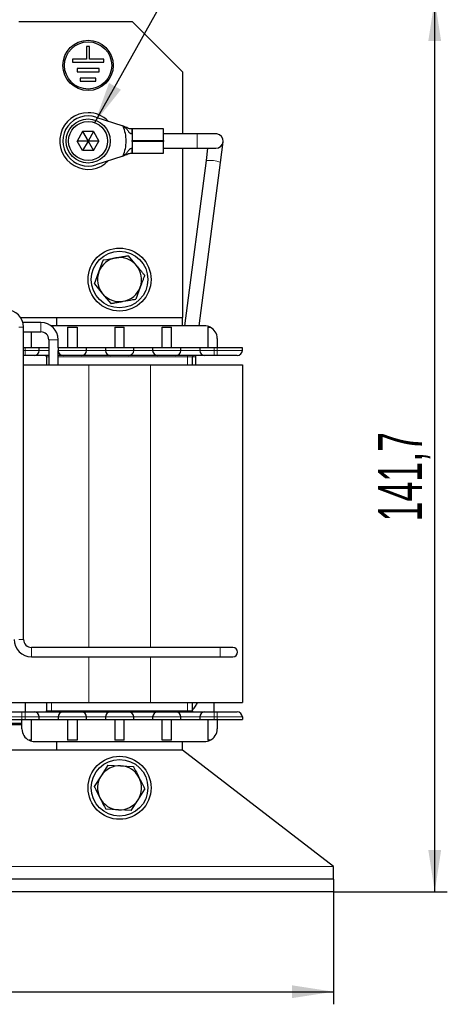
# Model space of a CAD drawing. Header units: millimetres. Extents: x 5 to 418, y 2 to 292.
# Tile 14 of 43: x 118 to 152, y 171 to 249. Entities that reach past the tile are written whole.
import ezdxf

# ---------------------------------------------------------------- set-up
doc = ezdxf.new("R2010")
doc.units = ezdxf.units.MM
doc.layers.add('SLD-0', color=7, linetype='Continuous')
doc.styles.add('SLDTEXTSTYLE0', font='TXT', dxfattribs={"width": 0.605})
doc.dimstyles.new('SLDDIMSTYLE0', dxfattribs={"dimtxt": 3.5, "dimasz": 3.302, "dimexe": 0, "dimexo": 0.0625, "dimgap": 0.875, "dimtad": 1, "dimlfac": 2, "dimrnd": 1e-09, "dimzin": 12, "dimdsep": 46, "dimtxsty": 'SLDTEXTSTYLE0', "dimsah": 1, "dimcen": 0.09, "dimadec": 0, "dimazin": 3, "dimtfac": 1, "dimtofl": 0, "dimtmove": 0, "dimatfit": 3, "dimfxl": 1, "dimfrac": 2, "dimtolj": 1, "dimtzin": 12, "dimarcsym": 0})
doc.dimstyles.new('SLDDIMSTYLE1', dxfattribs={"dimtxt": 0.18, "dimasz": 3.302, "dimexe": 0, "dimexo": 0.0625, "dimgap": 0, "dimtad": 0, "dimtih": 1, "dimtoh": 1, "dimdec": 0, "dimrnd": 1e-09, "dimzin": 0, "dimdsep": 46, "dimtxsty": 'Standard', "dimsah": 1, "dimcen": 0.09, "dimadec": 0, "dimazin": 0, "dimtfac": 3.302, "dimtdec": 0, "dimtofl": 0, "dimtmove": 0, "dimatfit": 3, "dimfxl": 1, "dimfrac": 2, "dimtolj": 1, "dimtzin": 0, "dimarcsym": 0})

# ---------------------------------------------------------------- blocks, each defined once
blk = doc.blocks.new('_D')
at = {"layer": 'SLD-0'}
for p, q in [((69.122, 180.17), (69.122, 171.233)), ((143.122, 180.17), (143.122, 171.233)), ((69.122, 172.233), (143.122, 172.233))]:
    blk.add_line(p, q, dxfattribs=at)
for points in [[(69.122, 172.233), (72.424, 171.725), (72.424, 172.741)], [(143.122, 172.233), (139.82, 172.741), (139.82, 171.725)]]:
    blk.add_solid(points, dxfattribs=at)
at = {"layer": 'SLD-0', "insert": (102.112, 176.745), "char_height": 3.5, "attachment_point": 1, "style": 'SLDTEXTSTYLE0'}
blk.add_mtext('148', dxfattribs=at)
blk = doc.blocks.new('_D_1')
at = {"layer": 'SLD-0', "color": 7}
for p, q in [((116.747, 251.02), (152.149, 251.02)), ((151.149, 180.17), (151.149, 251.02)), ((143.122, 180.17), (152.149, 180.17))]:
    blk.add_line(p, q, dxfattribs=at)
for points in [[(151.149, 251.02), (150.641, 247.718), (151.657, 247.718)], [(151.149, 180.17), (151.657, 183.472), (150.641, 183.472)]]:
    blk.add_solid(points, dxfattribs=at)
at = {"layer": 'SLD-0', "color": 7, "insert": (146.637, 209.579), "char_height": 3.5, "attachment_point": 1, "rotation": 90, "style": 'SLDTEXTSTYLE0'}
blk.add_mtext('141,7', dxfattribs=at)

msp = doc.modelspace()

# ---------------------------------------------------------------- linework, layer by layer
at = {"color": 7, "linetype": 'Continuous', "lineweight": 25}
for p, q in [((118.1224, 249.2697), (127.1224, 249.2697)), ((131.1224, 245.2697), (127.1224, 249.2697)), ((123.4974, 247.2697), (123.4974, 246.2697)), ((123.7474, 247.2697), (123.4974, 247.2697)), ((123.7474, 246.2697), (123.7474, 247.2697)), ((123.4974, 246.2697), (122.3724, 246.2697)), ((122.3724, 246.2697), (122.3724, 246.0197)), ((124.8724, 246.2697), (123.7474, 246.2697)), ((124.8724, 246.0197), (124.8724, 246.2697)), ((122.3724, 246.0197), (124.8724, 246.0197)), ((124.4974, 245.5197), (122.7474, 245.5197)), ((122.7474, 245.5197), (122.7474, 245.2697)), ((124.4974, 245.2697), (124.4974, 245.5197)), ((122.7474, 245.2697), (124.4974, 245.2697)), ((124.2474, 244.7697), (122.9974, 244.7697)), ((122.9974, 244.7697), (122.9974, 244.5197)), ((124.2474, 244.5197), (124.2474, 244.7697)), ((131.1224, 245.2697), (131.1224, 240.3446)), ((122.9974, 244.5197), (124.2474, 244.5197)), ((124.2498, 241.6687), (126.373, 240.9672)), ((123.1899, 240.52), (122.7563, 239.7702)), ((124.0559, 240.5194), (123.1899, 240.52)), ((123.1899, 240.52), (123.6224, 239.7697)), ((124.0559, 240.5194), (123.6224, 239.7697)), ((124.0559, 240.5194), (124.4884, 239.7691)), ((127.1097, 240.3422), (127.0864, 240.3407)), ((129.6224, 240.7447), (127.1224, 240.7447)), ((127.1224, 240.7447), (127.1224, 239.8071)), ((129.6224, 239.8071), (129.6224, 240.7447)), ((132.2724, 240.3446), (129.6224, 240.3446)), ((133.7724, 240.3446), (132.2724, 240.3446)), ((133.8506, 240.3393), (133.7724, 240.3446)), ((123.1888, 239.02), (122.7563, 239.7702)), ((123.6224, 239.7697), (122.7563, 239.7702)), ((123.6224, 239.7697), (123.1888, 239.02)), ((123.6224, 239.7697), (124.0549, 239.0194)), ((124.4884, 239.7691), (123.6224, 239.7697)), ((124.0549, 239.0194), (124.4884, 239.7691)), ((127.1224, 239.8071), (129.6224, 239.8071)), ((127.1224, 239.7322), (127.1224, 239.8071)), ((129.6224, 239.7322), (127.1224, 239.7322)), ((127.1224, 239.7322), (127.1224, 238.7947)), ((129.6224, 239.8071), (129.6224, 239.7322)), ((129.6224, 238.7947), (129.6224, 239.7322)), ((129.6224, 239.1946), (132.2724, 239.1946)), ((131.1224, 239.1946), (131.1224, 225.7697)), ((132.2724, 239.1946), (133.7724, 239.1946)), ((133.1173, 239.1946), (132.9885, 238.2101)), ((134.1288, 238.061), (134.3425, 239.6951)), ((124.0549, 239.0194), (123.1888, 239.02)), ((126.373, 238.5721), (124.2498, 237.8706)), ((127.1124, 238.7989), (127.0898, 238.802)), ((127.1224, 238.7947), (129.6224, 238.7947)), ((132.9885, 238.2101), (131.2735, 225.0947)), ((132.4333, 225.0947), (134.1288, 238.061)), ((127.4666, 229.8901), (126.8197, 230.6662)), ((124.4799, 229.3736), (124.8285, 230.3219)), ((124.1312, 228.4253), (124.4799, 229.3736)), ((124.1312, 228.4253), (124.7781, 227.6492)), ((124.7781, 227.6492), (125.425, 226.8731)), ((127.7649, 228.1657), (127.4162, 227.2174)), ((118.2581, 225.7697), (131.1224, 225.7697)), ((119.8724, 225.3697), (118.4452, 225.3697)), ((121.1224, 225.7697), (121.1224, 225.0947)), ((131.1224, 225.0947), (131.1224, 225.7697)), ((118.4974, 200.1947), (118.4974, 224.9947)), ((118.4974, 224.6197), (119.8724, 224.6197)), ((119.1224, 223.3447), (119.1224, 224.6197)), ((132.8724, 225.0947), (120.6974, 225.0947)), ((121.9974, 224.9947), (121.9974, 223.3447)), ((121.9974, 224.9947), (122.7474, 224.9947)), ((122.7474, 224.9947), (122.7474, 223.3447)), ((125.7474, 224.9947), (125.7474, 223.3447)), ((125.7474, 224.9947), (126.4974, 224.9947)), ((126.4974, 223.3447), (126.4974, 224.9947)), ((129.4974, 223.3447), (129.4974, 224.9947)), ((129.4974, 224.9947), (130.2474, 224.9947)), ((130.2474, 223.3447), (130.2474, 224.9947)), ((133.1224, 224.9947), (133.3083, 224.9947)), ((133.1224, 224.9947), (133.1224, 223.3447)), ((120.4974, 223.9947), (120.4974, 221.9947)), ((121.2474, 223.3447), (121.2474, 223.9947)), ((133.8724, 224.0947), (133.8724, 223.3447)), ((118.6224, 223.3447), (118.4974, 223.3447)), ((119.7474, 223.3447), (118.6224, 223.3447)), ((119.7474, 223.1447), (119.7474, 223.3447)), ((120.4974, 223.3447), (119.7474, 223.3447)), ((121.2474, 223.3447), (121.2474, 223.1447)), ((123.4974, 223.3447), (121.2474, 223.3447)), ((121.2474, 221.9947), (121.2474, 223.1447)), ((123.4974, 223.1447), (123.4974, 223.3447)), ((124.9974, 223.3447), (123.4974, 223.3447)), ((124.9974, 223.3447), (124.9974, 223.1447)), ((127.2474, 223.3447), (124.9974, 223.3447)), ((127.2474, 223.1447), (127.2474, 223.3447)), ((128.7474, 223.3447), (127.2474, 223.3447)), ((128.7474, 223.3447), (128.7474, 223.1447)), ((130.9974, 223.3447), (128.7474, 223.3447)), ((130.9974, 223.1447), (130.9974, 223.3447)), ((132.4974, 223.3447), (130.9974, 223.3447)), ((132.4974, 223.3447), (132.4974, 223.1447)), ((133.6224, 223.3447), (132.4974, 223.3447)), ((133.8724, 223.3447), (133.6224, 223.3447)), ((135.8724, 223.3447), (133.8724, 223.3447)), ((135.8724, 223.1447), (135.8724, 223.3447)), ((118.6224, 222.7447), (118.4974, 222.7447)), ((120.3224, 222.6447), (120.3224, 221.9947)), ((131.9224, 221.9947), (131.9224, 222.6447)), ((132.1724, 222.6461), (132.1751, 222.7447)), ((132.1724, 221.9947), (132.1724, 222.6461)), ((133.8724, 222.7447), (133.6224, 222.7447)), ((118.4974, 221.9947), (123.6724, 221.9947)), ((123.6724, 221.9947), (128.5724, 221.9947)), ((128.5724, 221.9947), (135.8724, 221.9947)), ((135.8724, 221.9947), (135.8724, 195.1947)), ((134.1224, 199.5697), (119.1224, 199.5697)), ((135.1224, 199.5697), (134.1224, 199.5697)), ((119.1224, 198.8197), (134.1224, 198.8197)), ((134.1224, 198.8197), (135.1224, 198.8197)), ((116.3724, 195.1947), (123.6724, 195.1947)), ((118.6224, 195.1947), (118.6224, 194.4447)), ((120.3224, 195.1947), (120.3224, 194.5447)), ((123.6724, 195.1947), (128.5724, 195.1947)), ((128.5724, 195.1947), (135.8724, 195.1947)), ((131.9224, 194.5447), (131.9224, 195.1947)), ((133.6224, 194.4447), (133.6224, 195.1947)), ((118.3724, 194.4447), (118.6224, 194.4447)), ((119.7474, 193.8447), (119.7474, 194.0447)), ((121.2474, 194.0447), (121.2474, 193.8447)), ((123.4974, 193.8447), (123.4974, 194.0447)), ((124.9974, 194.0447), (124.9974, 193.8447)), ((127.2474, 193.8447), (127.2474, 194.0447)), ((128.7474, 194.0447), (128.7474, 193.8447)), ((130.9974, 193.8447), (130.9974, 194.0447)), ((132.4974, 194.0447), (132.4974, 193.8447)), ((133.6224, 194.4447), (133.8724, 194.4447)), ((135.8724, 194.0447), (135.8724, 193.8447)), ((118.3724, 193.5197), (113.8724, 193.5197)), ((118.3724, 193.4197), (113.8724, 193.4197)), ((116.3724, 193.8447), (118.3724, 193.8447)), ((118.3724, 193.8447), (118.6224, 193.8447)), ((118.3724, 193.0947), (118.3724, 193.8447)), ((118.6224, 193.8447), (119.7474, 193.8447)), ((119.1224, 192.1947), (119.1224, 193.8447)), ((119.7474, 193.8447), (121.2474, 193.8447)), ((121.2474, 193.8447), (123.4974, 193.8447)), ((121.9974, 193.8447), (121.9974, 192.1947)), ((122.7474, 193.8447), (122.7474, 192.1947)), ((123.4974, 193.8447), (124.9974, 193.8447)), ((124.9974, 193.8447), (127.2474, 193.8447)), ((125.7474, 193.8447), (125.7474, 192.1947)), ((126.4974, 192.1947), (126.4974, 193.8447)), ((127.2474, 193.8447), (128.7474, 193.8447)), ((128.7474, 193.8447), (130.9974, 193.8447)), ((129.4974, 192.1947), (129.4974, 193.8447)), ((130.2474, 192.1947), (130.2474, 193.8447)), ((130.9974, 193.8447), (132.4974, 193.8447)), ((132.4974, 193.8447), (133.6224, 193.8447)), ((133.1224, 193.8447), (133.1224, 192.1947)), ((133.6224, 193.8447), (133.8724, 193.8447)), ((133.8724, 193.8447), (135.8724, 193.8447)), ((133.8724, 193.8447), (133.8724, 193.0947)), ((119.1224, 192.1947), (118.9365, 192.1947)), ((119.3724, 192.0947), (132.8724, 192.0947)), ((121.1224, 192.0947), (121.1224, 191.4197)), ((122.7474, 192.1947), (121.9974, 192.1947)), ((126.4974, 192.1947), (125.7474, 192.1947)), ((130.2474, 192.1947), (129.4974, 192.1947)), ((131.1224, 191.4197), (131.1224, 192.0947)), ((133.3083, 192.1947), (133.1224, 192.1947)), ((131.1224, 191.4197), (81.1224, 191.4197)), ((143.1224, 182.1697), (131.1224, 191.4197)), ((125.1979, 190.2165), (124.6509, 189.367)), ((125.1979, 190.2165), (126.2071, 190.1676)), ((126.2071, 190.1676), (127.2163, 190.1187)), ((124.6509, 189.367), (124.104, 188.5175)), ((127.5938, 187.4723), (128.1407, 188.3218)), ((127.0468, 186.6228), (127.5938, 187.4723)), ((126.0377, 186.6717), (125.0285, 186.7206)), ((127.0468, 186.6228), (126.0377, 186.6717)), ((143.1224, 181.1697), (143.1224, 182.1697)), ((143.1224, 181.1697), (69.1224, 181.1697)), ((143.1224, 181.1697), (143.1224, 180.1697)), ((143.1224, 180.1697), (69.1224, 180.1697))]:
    msp.add_line(p, q, dxfattribs=at)
at = {"color": 7, "linetype": 'Continuous', "lineweight": 18}
for p, q in [((127.0864, 240.3407), (127.0898, 240.7373)), ((127.1124, 240.3415), (127.1097, 240.3422)), ((132.2724, 240.3393), (132.2724, 240.3446)), ((132.2724, 239.1946), (132.2724, 240.3393)), ((127.0898, 238.802), (127.0864, 239.1986)), ((119.8724, 224.9947), (119.8724, 225.3697)), ((118.1224, 224.9947), (118.4974, 224.9947)), ((119.8724, 224.6197), (119.8724, 224.9947)), ((120.4974, 223.9947), (120.8724, 223.9947)), ((120.8724, 223.9947), (121.2474, 223.9947)), ((118.6224, 223.1447), (118.4974, 223.1447)), ((118.6224, 223.1447), (118.6224, 223.3447)), ((119.7474, 223.1447), (118.6224, 223.1447)), ((118.6224, 222.7447), (118.6224, 223.1447)), ((120.4974, 223.1447), (119.7474, 223.1447)), ((123.4974, 223.1447), (121.2474, 223.1447)), ((124.9974, 223.1447), (123.4974, 223.1447)), ((127.2474, 223.1447), (124.9974, 223.1447)), ((128.7474, 223.1447), (127.2474, 223.1447)), ((130.9974, 223.1447), (128.7474, 223.1447)), ((132.4974, 223.1447), (130.9974, 223.1447)), ((133.6224, 223.1447), (132.4974, 223.1447)), ((133.6224, 223.1447), (133.6224, 223.3447)), ((133.6224, 222.7447), (133.6224, 223.1447)), ((133.8724, 223.1447), (133.6224, 223.1447)), ((133.8724, 223.1447), (133.8724, 223.3447)), ((133.8724, 222.7447), (133.8724, 223.1447)), ((135.8724, 223.1447), (133.8724, 223.1447)), ((120.4974, 222.6447), (120.3224, 222.6447)), ((121.2474, 222.6447), (131.5224, 222.6447)), ((131.5224, 222.6447), (131.5224, 222.7447)), ((131.9224, 222.6447), (131.5224, 222.6447)), ((131.5224, 222.6447), (131.5224, 221.9947)), ((131.9224, 222.6461), (132.1724, 222.6461)), ((123.6724, 221.9947), (123.6724, 199.5697)), ((128.5724, 221.9947), (128.5724, 199.5697)), ((118.1224, 200.1947), (118.4974, 200.1947)), ((119.1224, 199.1947), (119.1224, 199.5697)), ((134.1224, 199.1947), (134.1224, 199.5697)), ((119.1224, 198.8197), (119.1224, 199.1947)), ((123.6724, 198.8197), (123.6724, 195.1947)), ((128.5724, 198.8197), (128.5724, 195.1947)), ((134.1224, 198.8197), (134.1224, 199.1947)), ((120.7224, 194.5447), (120.7224, 195.1947)), ((131.5224, 195.1947), (131.5224, 194.5447)), ((116.3724, 194.0447), (118.3724, 194.0447)), ((118.3724, 194.4447), (118.3724, 194.0447)), ((118.3724, 194.0447), (118.6224, 194.0447)), ((118.3724, 194.0447), (118.3724, 193.8447)), ((118.6224, 194.4447), (118.6224, 194.0447)), ((118.6224, 194.0447), (119.7474, 194.0447)), ((118.6224, 194.0447), (118.6224, 193.8447)), ((119.7474, 194.0447), (121.2474, 194.0447)), ((120.3224, 194.5447), (120.7224, 194.5447)), ((131.5224, 194.5447), (120.7224, 194.5447)), ((120.7224, 194.4447), (120.7224, 194.5447)), ((121.2474, 194.0447), (123.4974, 194.0447)), ((123.4974, 194.0447), (124.9974, 194.0447)), ((124.9974, 194.0447), (127.2474, 194.0447)), ((127.2474, 194.0447), (128.7474, 194.0447)), ((128.7474, 194.0447), (130.9974, 194.0447)), ((130.9974, 194.0447), (132.4974, 194.0447)), ((131.5224, 194.5447), (131.5224, 194.4447)), ((131.5224, 194.5447), (131.9224, 194.5447)), ((132.4974, 194.0447), (133.6224, 194.0447)), ((133.6224, 194.4447), (133.6224, 194.0447)), ((133.6224, 194.0447), (133.8724, 194.0447)), ((133.6224, 194.0447), (133.6224, 193.8447)), ((133.8724, 194.4447), (133.8724, 194.0447)), ((133.8724, 194.0447), (135.8724, 194.0447)), ((133.8724, 194.0447), (133.8724, 193.8447)), ((143.1224, 182.1697), (69.1224, 182.1697))]:
    msp.add_line(p, q, dxfattribs=at)
at = {"color": 7, "linetype": 'Continuous', "lineweight": 25}
for centre, radius in [((123.6224, 245.7697), 2), ((123.6224, 245.7697), 1.875), ((123.6224, 239.7697), 1.75), ((123.6224, 239.7697), 1.55), ((126.1224, 228.7697), 2.5), ((126.1224, 228.7697), 2.25), ((126.1224, 188.4197), 2.5), ((126.1224, 188.4197), 2.25)]:
    msp.add_circle(centre, radius, dxfattribs=at)
for centre, radius, start, end in [((123.6224, 239.7697), 2.25, 90, 315.548471), ((123.6224, 239.7697), 2, 71.717573, 288.282427), ((123.6224, 239.7697), 2.25, 44.451529, 90), ((133.7724, 239.7696), 0.575, 270, 82.181041), ((126.1224, 228.7697), 1.75, 99.812235, 159.812235), ((126.1224, 228.7697), 1.75, 39.812235, 99.812235), ((126.1224, 228.7697), 1.75, 339.812235, 39.812235), ((126.1224, 228.7697), 1.75, 159.812235, 219.812235), ((126.1224, 228.7697), 1.75, 219.812235, 279.812235), ((126.1224, 228.7697), 1.75, 279.812235, 339.812235), ((117.1224, 224.9947), 1.375, 0, 90), ((119.8724, 223.9947), 1.375, 0, 90), ((119.3724, 224.0947), 1, 148.331757, 151.044976), ((119.8724, 223.9947), 0.625, 0, 90), ((132.8724, 224.0947), 1, 64.158067, 90), ((132.8724, 224.0947), 1, 0, 64.158067), ((119.3474, 223.1447), 0.4, 270, 0), ((121.6474, 223.1447), 0.4, 180, 270), ((123.0974, 223.1447), 0.4, 270, 0), ((125.3974, 223.1447), 0.4, 180, 270), ((126.8474, 223.1447), 0.4, 270, 0), ((129.1474, 223.1447), 0.4, 180, 270), ((130.5974, 223.1447), 0.4, 270, 0), ((132.8974, 223.1447), 0.4, 180, 270), ((135.4724, 223.1447), 0.4, 270, 0), ((120.2224, 222.6447), 0.1, 0, 90), ((132.0224, 222.6447), 0.1, 90, 180), ((119.1224, 200.1947), 1.375, 180, 270), ((119.1224, 200.1947), 0.625, 180, 270), ((135.1224, 199.1947), 0.375, 0, 90), ((135.1224, 199.1947), 0.375, 270, 0), ((119.3474, 194.0447), 0.4, 0, 90), ((120.2224, 194.5447), 0.1, 270, 0), ((121.6474, 194.0447), 0.4, 90, 180), ((123.0974, 194.0447), 0.4, 0, 90), ((125.3974, 194.0447), 0.4, 90, 180), ((126.8474, 194.0447), 0.4, 0, 90), ((129.1474, 194.0447), 0.4, 90, 180), ((130.5974, 194.0447), 0.4, 0, 90), ((132.0224, 194.5447), 0.1, 180, 270), ((132.8974, 194.0447), 0.4, 90, 180), ((135.4724, 194.0447), 0.4, 0, 90), ((119.3724, 193.0947), 1, 180, 244.158067), ((132.8724, 193.0947), 1, 295.841933, 360), ((119.3724, 193.0947), 1, 244.158067, 270), ((132.8724, 193.0947), 1, 270, 295.841933), ((126.1224, 188.4197), 1.75, 87.225451, 147.225451), ((126.1224, 188.4197), 1.75, 27.225451, 87.225451), ((126.1224, 188.4197), 1.75, 147.225451, 207.225451), ((126.1224, 188.4197), 1.75, 327.225451, 27.225451), ((126.1224, 188.4197), 1.75, 207.225451, 267.225451), ((126.1224, 188.4197), 1.75, 267.225451, 327.225451)]:
    msp.add_arc(centre, radius, start, end, dxfattribs=at)
at = {"color": 7, "linetype": 'Continuous', "lineweight": 18}
msp.add_arc((133.3071, 236.2117), 2.0236, 66.042471, 99.057604, dxfattribs=at)
at = {"color": 7, "linetype": 'Continuous', "lineweight": 25}
for points, knots in [([(126.373, 240.9672), (126.4454, 240.7741), (126.5901, 240.3877), (126.6116, 239.9757), (126.6224, 239.7697)], [0, 0, 0, 0, 0.4999973, 1, 1, 1, 1]), ([(126.373, 240.9672), (126.4592, 240.9158), (126.6408, 240.8074), (126.7888, 240.5805), (126.928, 240.3949), (127.0354, 240.3582), (127.0864, 240.3407)], [0, 0, 0, 0, 0.2689072, 0.5662678, 0.7936981, 1, 1, 1, 1]), ([(127.0898, 240.7373), (127.0302, 240.7383), (126.9078, 240.7402), (126.7801, 240.7942), (126.6457, 240.859), (126.4994, 240.923), (126.4153, 240.9524), (126.373, 240.9672)], [0, 0, 0, 0, 0.2572779, 0.5285007, 0.7758389, 0.8871835, 1, 1, 1, 1]), ([(127.0898, 240.7373), (127.0964, 240.738), (127.1052, 240.7389), (127.111, 240.7401), (127.1124, 240.7404)], [0, 0, 0, 0, 0.7570723, 1, 1, 1, 1]), ([(127.1124, 240.7404), (127.1152, 240.7411), (127.121, 240.7425), (127.1219, 240.7433), (127.1224, 240.7438)], [0, 0, 0, 0, 0.4896416, 1, 1, 1, 1]), ([(126.6224, 239.7697), (126.6116, 239.5636), (126.5901, 239.1516), (126.4454, 238.7652), (126.373, 238.5721)], [0, 0, 0, 0, 0.5000027, 1, 1, 1, 1]), ([(127.0864, 239.1986), (127.0221, 239.1708), (126.8858, 239.1118), (126.7437, 238.8903), (126.5866, 238.6863), (126.4421, 238.609), (126.373, 238.5721)], [0, 0, 0, 0, 0.2647458, 0.5611477, 0.7902064, 1, 1, 1, 1]), ([(127.0864, 239.1986), (127.0942, 239.1985), (127.1044, 239.1982), (127.1108, 239.1969), (127.1124, 239.1966)], [0, 0, 0, 0, 0.7628624, 1, 1, 1, 1]), ([(126.373, 238.5721), (126.4153, 238.5869), (126.4994, 238.6164), (126.6457, 238.6803), (126.7801, 238.7451), (126.9078, 238.7991), (127.0302, 238.8011), (127.0898, 238.802)], [0, 0, 0, 0, 0.1128165, 0.2241611, 0.4714993, 0.7427221, 1, 1, 1, 1]), ([(127.1224, 238.7955), (127.122, 238.7959), (127.1211, 238.7968), (127.1153, 238.7982), (127.1124, 238.7989)], [0, 0, 0, 0, 0.4896468, 1, 1, 1, 1]), ([(125.8241, 230.4941), (125.8555, 230.4995), (125.9182, 230.5103), (126.0123, 230.5266), (126.1064, 230.5429), (126.2006, 230.5592), (126.2947, 230.5754), (126.4203, 230.5972), (126.5549, 230.6205), (126.6985, 230.6453), (126.7793, 230.6593), (126.8197, 230.6662)], [0, 0, 0, 0, 0.0939264, 0.1878896, 0.2819603, 0.3760652, 0.4705282, 0.5650213, 0.754191, 0.8770756, 1, 1, 1, 1]), ([(124.8285, 230.3219), (124.8388, 230.3236), (125.1669, 230.3804), (125.5007, 230.4381), (125.8241, 230.4941)], [0, 0, 0, 0, 0.0311177, 1, 1, 1, 1]), ([(128.1135, 229.114), (128.0869, 229.1459), (128.0071, 229.2417), (127.8732, 229.4023), (127.7113, 229.5966), (127.5756, 229.7594), (127.4939, 229.8574), (127.4666, 229.8901)], [0, 0, 0, 0, 0.1244352, 0.373609, 0.6235455, 0.8743097, 1, 1, 1, 1]), ([(128.1135, 229.114), (128.0848, 229.0359), (128.0273, 228.8796), (127.9404, 228.6431), (127.8675, 228.4448), (127.8089, 228.2855), (127.7796, 228.2057), (127.7649, 228.1657)], [0, 0, 0, 0, 0.2491647, 0.4987808, 0.7489967, 0.8743105, 1, 1, 1, 1]), ([(125.425, 226.8731), (125.4352, 226.8748), (125.4851, 226.8835), (125.5747, 226.899), (125.6942, 226.9196), (125.814, 226.9404), (125.9345, 226.9612), (126.0554, 226.9821), (126.1769, 227.0031), (126.2987, 227.0242), (126.3799, 227.0382), (126.4206, 227.0453)], [0, 0, 0, 0, 0.0310786, 0.1516415, 0.2722413, 0.3929699, 0.5137502, 0.6351333, 0.7565841, 0.8782528, 1, 1, 1, 1]), ([(126.4206, 227.0453), (126.6725, 227.0888), (127.0065, 227.1466), (127.3353, 227.2035), (127.4162, 227.2174)], [0, 0, 0, 0, 0.754038, 1, 1, 1, 1]), ([(119.3474, 222.7447), (119.3376, 222.7447), (119.3226, 222.7447), (119.2323, 222.7447), (119.1387, 222.7447), (119.0233, 222.7447), (118.8544, 222.7447), (118.7135, 222.7447), (118.6224, 222.7447)], [0, 0, 0, 0, 0.2394429, 0.3696034, 0.4999999, 0.6301604, 0.7605571, 1, 1, 1, 1]), ([(120.4974, 222.7447), (120.3527, 222.7447), (120.1295, 222.7447), (119.8615, 222.7447), (119.6785, 222.7447), (119.5299, 222.7447), (119.3867, 222.7447), (119.3628, 222.7447), (119.3474, 222.7447)], [0, 0, 0, 0, 0.2394429, 0.369647, 0.4999999, 0.6302041, 0.7605571, 1, 1, 1, 1]), ([(121.6474, 222.7447), (121.6322, 222.7447), (121.6087, 222.7447), (121.4636, 222.7447), (121.3522, 222.7447), (121.2688, 222.7447), (121.2474, 222.7447)], [0, 0, 0, 0, 0.4391001, 0.6778736, 0.91692, 1, 1, 1, 1]), ([(123.0974, 222.7447), (123.0876, 222.7447), (123.0726, 222.7447), (122.9823, 222.7447), (122.8887, 222.7447), (122.7733, 222.7447), (122.6044, 222.7447), (122.3724, 222.7447), (122.1405, 222.7447), (121.9715, 222.7447), (121.8562, 222.7447), (121.7624, 222.7447), (121.6721, 222.7447), (121.6571, 222.7447), (121.6474, 222.7447)], [0, 0, 0, 0, 0.11972147, 0.18480169, 0.24999995, 0.31508022, 0.38027853, 0.5, 0.61972147, 0.68480169, 0.74999995, 0.81508022, 0.88027853, 1, 1, 1, 1]), ([(125.3974, 222.7447), (125.3819, 222.7447), (125.3581, 222.7447), (125.2149, 222.7447), (125.0663, 222.7447), (124.8833, 222.7447), (124.6153, 222.7447), (124.2474, 222.7447), (123.8795, 222.7447), (123.6115, 222.7447), (123.4285, 222.7447), (123.2799, 222.7447), (123.1367, 222.7447), (123.1128, 222.7447), (123.0974, 222.7447)], [0, 0, 0, 0, 0.1197215, 0.1848235, 0.25, 0.315102, 0.3802785, 0.5, 0.6197215, 0.6848235, 0.75, 0.815102, 0.8802785, 1, 1, 1, 1]), ([(126.8474, 222.7447), (126.8376, 222.7447), (126.8226, 222.7447), (126.7323, 222.7447), (126.6387, 222.7447), (126.5233, 222.7447), (126.3544, 222.7447), (126.1224, 222.7447), (125.8905, 222.7447), (125.7215, 222.7447), (125.6062, 222.7447), (125.5124, 222.7447), (125.4221, 222.7447), (125.4071, 222.7447), (125.3974, 222.7447)], [0, 0, 0, 0, 0.1197215, 0.1848017, 0.2499999, 0.3150802, 0.3802785, 0.5, 0.6197215, 0.6848017, 0.7499999, 0.8150802, 0.8802785, 1, 1, 1, 1]), ([(129.1474, 222.7447), (129.1319, 222.7447), (129.1081, 222.7447), (128.9649, 222.7447), (128.8163, 222.7447), (128.6333, 222.7447), (128.3653, 222.7447), (127.9974, 222.7447), (127.6295, 222.7447), (127.3615, 222.7447), (127.1785, 222.7447), (127.0299, 222.7447), (126.8867, 222.7447), (126.8628, 222.7447), (126.8474, 222.7447)], [0, 0, 0, 0, 0.11972147, 0.18482351, 0.24999997, 0.31510204, 0.38027853, 0.5, 0.61972147, 0.68482351, 0.74999997, 0.81510204, 0.88027853, 1, 1, 1, 1]), ([(130.5974, 222.7447), (130.5876, 222.7447), (130.5726, 222.7447), (130.4823, 222.7447), (130.3887, 222.7447), (130.2733, 222.7447), (130.1044, 222.7447), (129.8724, 222.7447), (129.6405, 222.7447), (129.4715, 222.7447), (129.3562, 222.7447), (129.2624, 222.7447), (129.1721, 222.7447), (129.1571, 222.7447), (129.1474, 222.7447)], [0, 0, 0, 0, 0.11972147, 0.18480169, 0.24999995, 0.31508022, 0.38027853, 0.5, 0.61972147, 0.68480169, 0.74999995, 0.81508022, 0.88027853, 1, 1, 1, 1]), ([(132.8974, 222.7447), (132.8819, 222.7447), (132.8581, 222.7447), (132.7149, 222.7447), (132.5663, 222.7447), (132.3833, 222.7447), (132.1153, 222.7447), (131.7474, 222.7447), (131.3795, 222.7447), (131.1115, 222.7447), (130.9285, 222.7447), (130.7799, 222.7447), (130.6367, 222.7447), (130.6128, 222.7447), (130.5974, 222.7447)], [0, 0, 0, 0, 0.1197215, 0.1848235, 0.25, 0.315102, 0.3802785, 0.5, 0.6197215, 0.6848235, 0.75, 0.815102, 0.8802785, 1, 1, 1, 1]), ([(133.6224, 222.7447), (133.5312, 222.7447), (133.3905, 222.7447), (133.2215, 222.7447), (133.1062, 222.7447), (133.0124, 222.7447), (132.9221, 222.7447), (132.9071, 222.7447), (132.8974, 222.7447)], [0, 0, 0, 0, 0.2394429, 0.3696034, 0.4999999, 0.6301604, 0.7605571, 1, 1, 1, 1]), ([(135.4724, 222.7447), (135.4509, 222.7447), (135.4177, 222.7447), (135.2185, 222.7447), (135.0118, 222.7447), (134.7572, 222.7447), (134.3843, 222.7447), (134.0736, 222.7447), (133.8724, 222.7447)], [0, 0, 0, 0, 0.2394429, 0.369668, 0.5, 0.630225, 0.7605571, 1, 1, 1, 1]), ([(131.9224, 194.6155), (132.0056, 194.7083), (132.1662, 194.8874), (132.263, 195.0947), (132.3097, 195.1947)], [0, 0, 0, 0, 0.5177576, 1, 1, 1, 1]), ([(116.7724, 194.4447), (116.7939, 194.4447), (116.827, 194.4447), (117.0262, 194.4447), (117.233, 194.4447), (117.4876, 194.4447), (117.8604, 194.4447), (118.1712, 194.4447), (118.3724, 194.4447)], [0, 0, 0, 0, 0.2394429, 0.369668, 0.5, 0.630225, 0.7605571, 1, 1, 1, 1]), ([(118.6224, 194.4447), (118.7135, 194.4447), (118.8543, 194.4447), (119.0232, 194.4447), (119.1386, 194.4447), (119.2323, 194.4447), (119.3226, 194.4447), (119.3376, 194.4447), (119.3474, 194.4447)], [0, 0, 0, 0, 0.2394429, 0.3696034, 0.4999999, 0.6301604, 0.7605571, 1, 1, 1, 1]), ([(119.3474, 194.4447), (119.3628, 194.4447), (119.3867, 194.4447), (119.5298, 194.4447), (119.6784, 194.4447), (119.8614, 194.4447), (120.1294, 194.4447), (120.4974, 194.4447), (120.8652, 194.4447), (121.1332, 194.4447), (121.3162, 194.4447), (121.4649, 194.4447), (121.6081, 194.4447), (121.6319, 194.4447), (121.6474, 194.4447)], [0, 0, 0, 0, 0.1197215, 0.1848235, 0.25, 0.315102, 0.3802785, 0.5, 0.6197215, 0.6848235, 0.75, 0.815102, 0.8802785, 1, 1, 1, 1]), ([(121.6474, 194.4447), (121.6571, 194.4447), (121.6721, 194.4447), (121.7624, 194.4447), (121.856, 194.4447), (121.9714, 194.4447), (122.1404, 194.4447), (122.3724, 194.4447), (122.6043, 194.4447), (122.7732, 194.4447), (122.8886, 194.4447), (122.9823, 194.4447), (123.0726, 194.4447), (123.0876, 194.4447), (123.0974, 194.4447)], [0, 0, 0, 0, 0.11972147, 0.18480169, 0.24999995, 0.31508022, 0.38027853, 0.5, 0.61972147, 0.68480169, 0.74999995, 0.81508022, 0.88027853, 1, 1, 1, 1]), ([(123.0974, 194.4447), (123.1128, 194.4447), (123.1367, 194.4447), (123.2798, 194.4447), (123.4284, 194.4447), (123.6114, 194.4447), (123.8794, 194.4447), (124.2474, 194.4447), (124.6152, 194.4447), (124.8832, 194.4447), (125.0662, 194.4447), (125.2149, 194.4447), (125.3581, 194.4447), (125.3819, 194.4447), (125.3974, 194.4447)], [0, 0, 0, 0, 0.1197215, 0.1848235, 0.25, 0.315102, 0.3802785, 0.5, 0.6197215, 0.6848235, 0.75, 0.815102, 0.8802785, 1, 1, 1, 1]), ([(125.3974, 194.4447), (125.4071, 194.4447), (125.4221, 194.4447), (125.5124, 194.4447), (125.606, 194.4447), (125.7214, 194.4447), (125.8904, 194.4447), (126.1224, 194.4447), (126.3543, 194.4447), (126.5232, 194.4447), (126.6386, 194.4447), (126.7323, 194.4447), (126.8226, 194.4447), (126.8376, 194.4447), (126.8474, 194.4447)], [0, 0, 0, 0, 0.1197215, 0.1848017, 0.2499999, 0.3150802, 0.3802785, 0.5, 0.6197215, 0.6848017, 0.7499999, 0.8150802, 0.8802785, 1, 1, 1, 1]), ([(126.8474, 194.4447), (126.8628, 194.4447), (126.8867, 194.4447), (127.0298, 194.4447), (127.1784, 194.4447), (127.3614, 194.4447), (127.6294, 194.4447), (127.9974, 194.4447), (128.3652, 194.4447), (128.6332, 194.4447), (128.8162, 194.4447), (128.9649, 194.4447), (129.1081, 194.4447), (129.1319, 194.4447), (129.1474, 194.4447)], [0, 0, 0, 0, 0.11972147, 0.18482351, 0.24999997, 0.31510204, 0.38027853, 0.5, 0.61972147, 0.68482351, 0.74999997, 0.81510204, 0.88027853, 1, 1, 1, 1]), ([(129.1474, 194.4447), (129.1571, 194.4447), (129.1721, 194.4447), (129.2624, 194.4447), (129.356, 194.4447), (129.4714, 194.4447), (129.6404, 194.4447), (129.8724, 194.4447), (130.1043, 194.4447), (130.2732, 194.4447), (130.3886, 194.4447), (130.4823, 194.4447), (130.5726, 194.4447), (130.5876, 194.4447), (130.5974, 194.4447)], [0, 0, 0, 0, 0.1197215, 0.1848017, 0.2499999, 0.3150802, 0.3802785, 0.5, 0.6197215, 0.6848017, 0.7499999, 0.8150802, 0.8802785, 1, 1, 1, 1]), ([(130.5974, 194.4447), (130.6128, 194.4447), (130.6367, 194.4447), (130.7798, 194.4447), (130.9284, 194.4447), (131.1114, 194.4447), (131.3794, 194.4447), (131.7474, 194.4447), (132.1152, 194.4447), (132.3832, 194.4447), (132.5662, 194.4447), (132.7149, 194.4447), (132.8581, 194.4447), (132.8819, 194.4447), (132.8974, 194.4447)], [0, 0, 0, 0, 0.1197215, 0.1848235, 0.25, 0.315102, 0.3802785, 0.5, 0.6197215, 0.6848235, 0.75, 0.815102, 0.8802785, 1, 1, 1, 1]), ([(132.8974, 194.4447), (132.9071, 194.4447), (132.9221, 194.4447), (133.0124, 194.4447), (133.106, 194.4447), (133.2214, 194.4447), (133.3904, 194.4447), (133.5312, 194.4447), (133.6224, 194.4447)], [0, 0, 0, 0, 0.2394429, 0.3696034, 0.4999999, 0.6301604, 0.7605571, 1, 1, 1, 1]), ([(133.8724, 194.4447), (134.0736, 194.4447), (134.3842, 194.4447), (134.7571, 194.4447), (135.0116, 194.4447), (135.2184, 194.4447), (135.4177, 194.4447), (135.4509, 194.4447), (135.4724, 194.4447)], [0, 0, 0, 0, 0.23944295, 0.36966796, 0.49999995, 0.63022502, 0.76055705, 1, 1, 1, 1]), ([(127.2163, 190.1187), (127.221, 190.1095), (127.3733, 189.8134), (127.5283, 189.5121), (127.6785, 189.2203)], [0, 0, 0, 0, 0.0311177, 1, 1, 1, 1]), ([(127.6785, 189.2203), (127.7954, 188.993), (127.9505, 188.6916), (128.1032, 188.3948), (128.1407, 188.3218)], [0, 0, 0, 0, 0.754038, 1, 1, 1, 1]), ([(124.104, 188.5175), (124.1087, 188.5083), (124.2611, 188.2121), (124.4161, 187.9109), (124.5662, 187.619)], [0, 0, 0, 0, 0.0311177, 1, 1, 1, 1]), ([(124.5662, 187.619), (124.6832, 187.3918), (124.8383, 187.0903), (124.9909, 186.7936), (125.0285, 186.7206)], [0, 0, 0, 0, 0.754038, 1, 1, 1, 1])]:
    msp.add_open_spline(points, degree=3, knots=knots, dxfattribs=at)

# ---------------------------------------------------------------- dimensions: what is measured, and where the dimension line sits
at = {"layer": 'SLD-0', "color": 7}
dim = msp.add_linear_dim(base=(151.1487, 251.0197), p1=(143.1224, 180.1697), p2=(116.7474, 251.0197), angle=90, dimstyle='SLDDIMSTYLE0', dxfattribs=at)
dim.commit()
dim.dimension.update_dxf_attribs({"geometry": '_D_1', "text_midpoint": (151.1487, 215.5947), "dimtype": 160})
at = {"layer": 'SLD-0'}
dim = msp.add_linear_dim(base=(143.1224, 172.2331), p1=(69.1224, 180.1697), p2=(143.1224, 180.1697), dimstyle='SLDDIMSTYLE0', dxfattribs=at)
dim.commit()
dim.dimension.update_dxf_attribs({"geometry": '_D', "text_midpoint": (106.1224, 172.2331), "dimtype": 160})

# ---------------------------------------------------------------- leaders
msp.add_leader([(124.1474, 241.228), (131.1937, 253.8361)], dimstyle='SLDDIMSTYLE1', dxfattribs=at)

doc.saveas('drawing.dxf')
